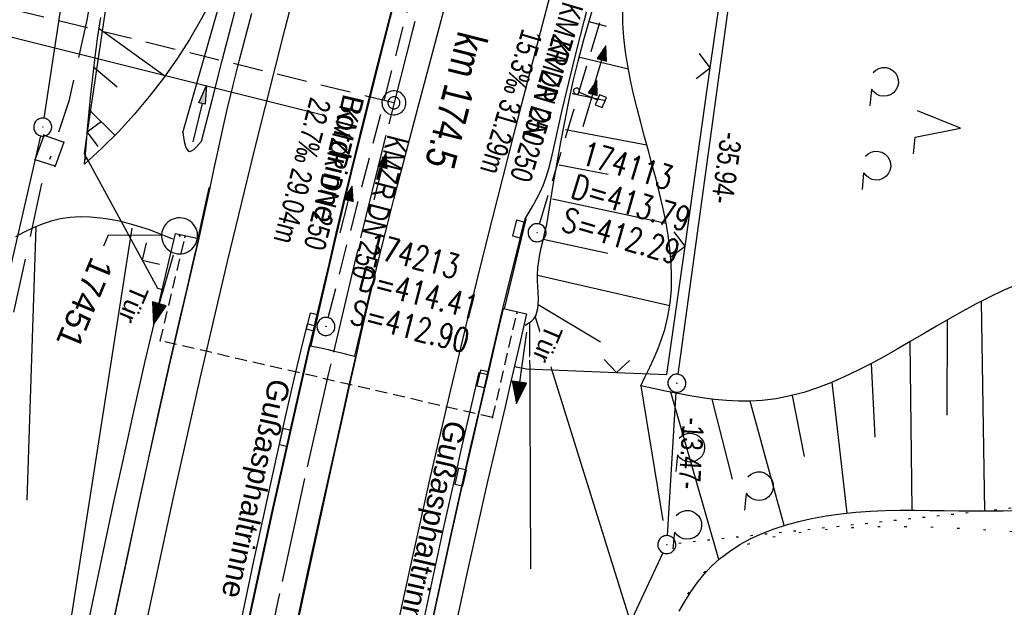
# Model space of a CAD drawing. Extents: x 508338 to 508887, y 451697 to 452490.
# Tile 15 of 37: x 508508 to 508590, y 451894 to 451943. Entities that reach past the tile are written whole.
import ezdxf
from ezdxf import colors
from ezdxf.entities.mleader import LeaderData, LeaderLine
from ezdxf.math import Vec2, Vec3

# ---------------------------------------------------------------- set-up
doc = ezdxf.new("R2010")
doc.units = 0
doc.header["$LTSCALE"] = 10
doc.header["$MEASUREMENT"] = 0
for name, pattern in [('ACAD_ISO16W100', [73, 15, -6.5, 15, -6.5, 15, -7, 1, -7]), ('ACHSE', [5.5, 4, -0.5, 0.5, -0.5]), ('AUSGEZOGEN', [0]), ('LT00', [0]), ('LT07', [0.22, 0.02, -0.2]), ('LT17', [0.15, 0.1, -0.05]), ('PUNKTX2_STR', [0.6, 0.1, -0.5]), ('STRICHLINIE2', [0.375, 0.25, -0.125])]:
    doc.linetypes.add(name, pattern=pattern)
doc.layers.get('0').update_dxf_attribs({"linetype": 'LT00'})
for name, color, linetype in [('--EK_FBR', 250, 'LT00'), ('--EK_Halt-Pfeil', 4, 'LT00'), ('--EK_Haltung', 7, 'STRICHLINIE2'), ('--EK_Haltung-Text', 140, 'LT00'), ('--EK_Schacht-Text', 5, 'LT00'), ('--EK_ST-93-1', 30, 'LT17'), ('--EL_DFK_AB_L', 21, 'LT00'), ('--EL_DFK_AB_P', 7, 'LT00'), ('--EL_Halt-Pfeil', 4, 'LT00'), ('--EL_Haltung', 182, 'STRICHLINIE2'), ('--EL_Haltung-Text', 182, 'LT00'), ('-AX-093', 35, 'ACHSE'), ('-GRA-40W', 11, 'Continuous'), ('-ST-93-1', 250, 'LT00'), ('-ST-93-5', 250, 'LT00'), ('ABSTAND', 8, 'LT00'), ('BAB-KABEL', 220, 'ACAD_ISO16W100'), ('DFK_AB_L', 21, 'LT00'), ('DFK_AB_P', 7, 'LT00'), ('DFK_NUTZUNG', 250, 'LT00'), ('DFK_NUTZUNGSGRENZE', 70, 'PUNKTX2_STR'), ('FESTPKT_TEXT_A', 211, 'LT00'), ('GEHOELZ_SYMB', 252, 'Continuous'), ('PFEIL', 140, 'AUSGEZOGEN'), ('RINNE_TEXT', 11, 'Continuous'), ('TOR_TEXT_A', 11, 'Continuous'), ('V120_AFBR_BAB', 250, 'LT00'), ('V120_B_FBR_P', 250, 'LT00'), ('V120_BFBR_BAB', 250, 'LT00'), ('V120_BOESCH', 250, 'LT00'), ('V120_BOSCHUNG', 250, 'LT00'), ('V120_BR_KAPPE', 30, 'LT00'), ('V120_BR_WID', 30, 'LT17'), ('V120_GEHOELZ', 250, 'LT07'), ('V120_GRABEN', 250, 'LT00'), ('V120_H_BORD', 8, 'LT00'), ('V120_KA_PRUF', 182, 'LT00'), ('V120_LD_MARK', 2, 'LT00'), ('V120_PKT_AU', 211, 'LT00'), ('V120_RINNE', 182, 'LT00'), ('V120_SCHILD_K', 1, 'LT00'), ('V120_SINKK', 182, 'LT00'), ('V120_TOR', 10, 'LT00'), ('V120_ZAUN', 40, 'LT00')]:
    doc.layers.add(name, color=color, linetype=linetype)
doc.styles.add('Arial', font='ARIAL.TTF')
doc.styles.add('Arial Fett', font='txt', dxfattribs={"width": 0.8})
doc.styles.add('Beschrift', font='ARIAL.TTF')
doc.styles.add('Haltungsbeschriftung', font='ARIAL.TTF', dxfattribs={"width": 0.75})
doc.styles.add('schachtbeschriftung', font='romans.shx', dxfattribs={"width": 0.75, "height": 2})
doc.styles.get("Standard").update_dxf_attribs({"font": 'ARIAL.TTF'})

# ---------------------------------------------------------------- blocks, each defined once
blk = doc.blocks.new('SYMB0003')
at = {"color": 0, "linetype": 'ByBlock'}
for p, q in [((-0.015712, 0), (0.010166, 0.012015)), ((0, -0.021257), (-0.015712, 0)), ((0.010166, 0.012015), (0, -0.021257))]:
    blk.add_line(p, q, dxfattribs=at)
for points in [[(-0.031395, 0.499013), (-0.093691, 0.491144), (-0.154509, 0.475528), (-0.21289, 0.452414), (-0.267913, 0.422164), (-0.318712, 0.385257), (-0.364484, 0.342274), (-0.404509, 0.293893), (-0.438154, 0.240877), (-0.464888, 0.184062), (-0.484292, 0.124345), (-0.496058, 0.062667), (-0.5, 0)], [(0.5, 0), (0.496057, 0.062667), (0.484292, 0.124345), (0.464888, 0.184062), (0.438153, 0.240877), (0.404509, 0.293893), (0.364484, 0.342274), (0.318712, 0.385257), (0.267913, 0.422164), (0.21289, 0.452414), (0.154509, 0.475528), (0.093691, 0.491144), (0.031395, 0.499013), (-0.031395, 0.499013)], [(-0.5, 0), (-0.496058, -0.062667), (-0.484292, -0.124345), (-0.464888, -0.184062), (-0.438154, -0.240877), (-0.404509, -0.293893), (-0.364485, -0.342274), (-0.318712, -0.385257), (-0.267914, -0.422164), (-0.21289, -0.452414), (-0.154509, -0.475529), (-0.093691, -0.491144), (-0.031395, -0.499014), (0.031395, -0.499014)], [(0.031395, -0.499014), (0.093691, -0.491144), (0.154509, -0.475529), (0.21289, -0.452414), (0.267914, -0.422164), (0.318712, -0.385257), (0.364485, -0.342274), (0.404509, -0.293893), (0.438154, -0.240877), (0.464889, -0.184062), (0.484292, -0.124345), (0.496058, -0.062667), (0.5, 0)]]:
    blk.add_lwpolyline(points, dxfattribs=at)
blk = doc.blocks.new('SYMB7201')
at = {"color": 0, "linetype": 'ByBlock'}
for p, q in [((0, 0.385), (-0.11, 0.015)), ((-0.255, -0.385), (-0.115, -0.385)), ((0.445, -0.385), (0.585, -0.385))]:
    blk.add_line(p, q, dxfattribs=at)
for points in [[(0.25, 0.015), (0.11, 0.015), (0, 0.385)], [(-0.393816, -0.383308), (-0.416239, -0.362945), (-0.432849, -0.337617), (-0.442589, -0.308936), (-0.444836, -0.27873), (-0.439449, -0.248923), (-0.426769, -0.221415), (-0.407606, -0.197958), (-0.38318, -0.180047), (-0.355047, -0.168823), (-0.325, -0.165), (-0.294953, -0.168823), (-0.26682, -0.180047), (-0.242394, -0.197959), (-0.223231, -0.221415), (-0.210551, -0.248923), (-0.205164, -0.27873), (-0.207411, -0.308936), (-0.21715, -0.337617), (-0.233761, -0.362945), (-0.256184, -0.383308)], [(0.306185, -0.383308), (0.283761, -0.362945), (0.267151, -0.337617), (0.257411, -0.308936), (0.255164, -0.27873), (0.260552, -0.248923), (0.273231, -0.221415), (0.292394, -0.197958), (0.31682, -0.180047), (0.344953, -0.168823), (0.375, -0.165), (0.405047, -0.168823), (0.43318, -0.180047), (0.457606, -0.197959), (0.476769, -0.221415), (0.489449, -0.248923), (0.494836, -0.27873), (0.492589, -0.308936), (0.48285, -0.337617), (0.466239, -0.362945), (0.443816, -0.383308)]]:
    blk.add_lwpolyline(points, dxfattribs=at)
blk = doc.blocks.new('SYMB2')
at = {"color": 0, "linetype": 'ByBlock', "flags": 128}
for points in [[(-0.031395, 0.499013), (-0.093691, 0.491144), (-0.154509, 0.475528), (-0.21289, 0.452414), (-0.267913, 0.422164), (-0.318712, 0.385257), (-0.364484, 0.342274), (-0.404509, 0.293893), (-0.438154, 0.240877), (-0.464888, 0.184062), (-0.484292, 0.124345), (-0.496058, 0.062667), (-0.5, 0)], [(0.5, 0), (0.496057, 0.062667), (0.484292, 0.124345), (0.464888, 0.184062), (0.438153, 0.240877), (0.404509, 0.293893), (0.364484, 0.342274), (0.318712, 0.385257), (0.267913, 0.422164), (0.21289, 0.452414), (0.154509, 0.475528), (0.093691, 0.491144), (0.031395, 0.499013), (-0.031395, 0.499013)], [(-0.5, 0), (-0.496058, -0.062667), (-0.484292, -0.124345), (-0.464888, -0.184062), (-0.438154, -0.240877), (-0.404509, -0.293893), (-0.364485, -0.342274), (-0.318712, -0.385257), (-0.267914, -0.422164), (-0.21289, -0.452414), (-0.154509, -0.475529), (-0.093691, -0.491144), (-0.031395, -0.499014), (0.031395, -0.499014)], [(0.031395, -0.499014), (0.093691, -0.491144), (0.154509, -0.475529), (0.21289, -0.452414), (0.267914, -0.422164), (0.318712, -0.385257), (0.364485, -0.342274), (0.404509, -0.293893), (0.438154, -0.240877), (0.464889, -0.184062), (0.484292, -0.124345), (0.496058, -0.062667), (0.5, 0)]]:
    blk.add_lwpolyline(points, dxfattribs=at)
blk = doc.blocks.new('GEHOELZ_SYMB')
at = {"layer": 'GEHOELZ_SYMB'}
blk.add_line((0, 0), (1.4, 0), dxfattribs=at)
blk.add_lwpolyline([(-1.388, 0.017), (-1.612, 0.221), (-1.778, 0.474), (-1.876, 0.761), (-1.898, 1.063), (-1.844, 1.361), (-1.718, 1.636), (-1.526, 1.87), (-1.282, 2.05), (-1, 2.162), (-0.7, 2.2), (-0.4, 2.162), (-0.118, 2.05), (0.126, 1.87), (0.318, 1.636), (0.444, 1.361), (0.498, 1.063), (0.476, 0.761), (0.378, 0.474), (0.212, 0.221), (-0.012, 0.017)], dxfattribs=at)
blk = doc.blocks.new('SYMB0070')
at = {"color": 0, "linetype": 'ByBlock'}
for p, q in [((-0.5, 0), (0.2, 0)), ((0.5, 0), (0.2, 0.1)), ((0.2, 0.1), (0.2, 0)), ((0.468, 0), (0.21, 0.086)), ((0.21, 0.086), (0.21, -0.086)), ((0.21, -0.086), (0.468, 0)), ((0.22, -0.072), (0.437, 0)), ((0.23, -0.058), (0.405, 0)), ((0.24, -0.045), (0.374, 0)), ((0.342, 0), (0.25, 0.031)), ((0.25, 0.031), (0.25, -0.031)), ((0.25, -0.031), (0.342, 0)), ((0.26, -0.017), (0.31, 0)), ((0.27, -0.003), (0.279, 0))]:
    blk.add_line(p, q, dxfattribs=at)
for points in [[(0.2, 0), (0.2, -0.1), (0.5, 0)], [(0.437, 0), (0.22, 0.072), (0.22, -0.072)], [(0.405, 0), (0.23, 0.058), (0.23, -0.058)], [(0.374, 0), (0.24, 0.045), (0.24, -0.045)], [(0.31, 0), (0.26, 0.017), (0.26, -0.017)], [(0.279, 0), (0.27, 0.003), (0.27, -0.003)]]:
    blk.add_lwpolyline(points, dxfattribs=at)
blk = doc.blocks.new('SYMB0011')
at = {"color": 0, "linetype": 'ByBlock'}
for p, q in [((0.5, 0), (-0.5, 0)), ((0, 0.5), (0, -0.5))]:
    blk.add_line(p, q, dxfattribs=at)
blk = doc.blocks.new('SYMB1263')
at = {"color": 0, "linetype": 'ByBlock'}
for p, q in [((0.014231, 0.098982), (-0.014231, 0.098982)), ((-0.014231, -0.098982), (0.014232, -0.098982))]:
    blk.add_line(p, q, dxfattribs=at)
for points in [[(0, 0.1), (0, 0.75), (0.18, 0.75), (0.18, 1), (-0.18, 1), (-0.18, 0.75), (0, 0.75)], [(-0.014231, 0.098982), (-0.041542, 0.090963), (-0.065486, 0.075575), (-0.084125, 0.054064), (-0.095949, 0.028173), (-0.1, 0)], [(-0.1, 0), (-0.095949, -0.028173), (-0.084125, -0.054064), (-0.065486, -0.075575), (-0.041541, -0.090963), (-0.014231, -0.098982)], [(0.1, 0), (0.095949, 0.028173), (0.084125, 0.054064), (0.065486, 0.075575), (0.041541, 0.090963), (0.014231, 0.098982)], [(0.014232, -0.098982), (0.041542, -0.090963), (0.065486, -0.075575), (0.084125, -0.054064), (0.095949, -0.028173), (0.1, 0)]]:
    blk.add_lwpolyline(points, dxfattribs=at)
blk = doc.blocks.new('SYMB0024')
at = {"color": 0, "linetype": 'ByBlock'}
for p, q in [((-0.5, 0.5), (0, 0)), ((0, 0), (0.5, 0.5))]:
    blk.add_line(p, q, dxfattribs=at)
blk = doc.blocks.new('Pfreil3')
at = {"layer": 'PFEIL'}
blk.add_hatch(color=256, dxfattribs=at).paths.add_polyline_path([(-1.549, 0.273), (-1.549, -0.273), (0, 0)])
for p, q in [((-1.549, 0), (-4.831, 0)), ((-1.549, -0.273), (-1.549, 0.273)), ((-1.549, 0.273), (0, 0)), ((0, 0), (-1.549, -0.273))]:
    blk.add_line(p, q, dxfattribs=at)
blk = doc.blocks.new('_None')
blk = doc.blocks.new('SYMB0652')
at = {"color": 0, "linetype": 'ByBlock'}
blk.add_lwpolyline([(-0.15, -0.075), (0.15, -0.075), (0.15, 0.075), (-0.15, 0.075), (-0.15, -0.075)], dxfattribs=at)

msp = doc.modelspace()

# ---------------------------------------------------------------- linework, layer by layer
at = {"layer": '--EK_FBR', "color": 2}
for points in [[(508552.166, 451991.001), (508550.728, 451986.24), (508549.308, 451981.473), (508547.907, 451976.701), (508546.522, 451971.924), (508545.138, 451967.085), (508543.772, 451962.241), (508542.426, 451957.391), (508541.102, 451952.535), (508539.801, 451947.673), (508538.646, 451943.269), (508537.514, 451938.859), (508536.405, 451934.444), (508535.321, 451930.022), (508534.703, 451927.449), (508534.092, 451924.875), (508533.487, 451922.299), (508532.885, 451919.723), (508532.285, 451917.146)], [(508530.337, 451889.755), (508531.241, 451893.979), (508532.155, 451898.201), (508533.077, 451902.421), (508534.005, 451906.64), (508534.597, 451909.318), (508535.192, 451911.995), (508535.791, 451914.671), (508536.199, 451916.474), (508536.611, 451918.277), (508537.032, 451920.077), (508537.643, 451922.618), (508538.272, 451925.155), (508538.916, 451927.688), (508539.571, 451930.218), (508540.235, 451932.746), (508540.904, 451935.273), (508542.156, 451939.975), (508543.417, 451944.674)]]:
    msp.add_lwpolyline(points, dxfattribs=at)
at = {"layer": '--EK_FBR'}
for points in [[(508546.715, 451913.096), (508547.978, 451918.601), (508549.842, 451926.062), (508550.17, 451926.606), (508550.492, 451927.153), (508550.798, 451927.705), (508551.083, 451928.267), (508551.338, 451928.84), (508551.598, 451929.542), (508551.817, 451930.261), (508552.006, 451930.992), (508552.176, 451931.731), (508552.337, 451932.473), (508552.901, 451935.001), (508553.492, 451937.516), (508554.108, 451940.021), (508554.746, 451942.516), (508555.403, 451945.003)], [(508515.03, 451889.843), (508515.91, 451894.03), (508516.753, 451897.998), (508517.606, 451901.965), (508518.471, 451905.928), (508519.351, 451909.889), (508520.246, 451913.845), (508521.16, 451917.798), (508521.55, 451919.463), (508521.94, 451921.128), (508522.326, 451922.794), (508522.704, 451924.462), (508523.01, 451925.852), (508523.31, 451927.243), (508523.607, 451928.635), (508523.927, 451930.143), (508524.251, 451931.65), (508524.583, 451933.155), (508525.047, 451935.17), (508525.531, 451937.18), (508526.033, 451939.185), (508526.549, 451941.188), (508527.077, 451943.188)]]:
    msp.add_lwpolyline(points, dxfattribs=at)
at = {"layer": '--EK_Haltung'}
for p, q in [((508551.047, 451925.622), (508559.574, 451954.172)), ((508533.444, 451917.83), (508540.321, 451944.495))]:
    msp.add_line(p, q, dxfattribs=at)
at = {"layer": '--EK_ST-93-1', "ltscale": 2.5}
msp.add_line((508538.916, 451935.716), (508500.068, 451945.214), dxfattribs=at)
at = {"layer": '--EL_DFK_AB_L'}
for p, q in [((508509.793, 451934.44), (508519.248, 451996.958)), ((508562.573, 451913.122), (508567.268, 451947.236)), ((508496.948, 451878.239), (508509.513, 451932.968)), ((508561.677, 451899.688), (508562.424, 451911.63)), ((508561.312, 451898.26), (508554.159, 451882.998))]:
    msp.add_line(p, q, dxfattribs=at)
at = {"layer": '--EL_Haltung'}
for p, q in [((508551.047, 451925.622), (508559.574, 451954.172)), ((508533.444, 451917.83), (508540.321, 451944.495))]:
    msp.add_line(p, q, dxfattribs=at)
at = {"layer": '-AX-093', "ltscale": 0.2}
msp.add_lwpolyline([(508553.617, 451988.853), (508550.829, 451979.473), (508548.119, 451970.07), (508545.485, 451960.646), (508542.928, 451951.2), (508540.449, 451941.733), (508538.047, 451932.247), (508535.723, 451922.741), (508533.477, 451913.217), (508531.308, 451903.675), (508529.218, 451894.115), (508527.206, 451884.538), (508525.272, 451874.945), (508523.417, 451865.337), (508521.64, 451855.714), (508519.942, 451846.077), (508518.323, 451836.426), (508516.783, 451826.762), (508515.322, 451817.086)], dxfattribs=at)
at = {"layer": '-GRA-40W'}
msp.add_line((508532.994, 451934.697), (508501.693, 451942.517), dxfattribs=at)
at = {"layer": 'BAB-KABEL', "ltscale": 0.03, "flags": 128}
msp.add_lwpolyline([(508761.28, 452432.606), (508758.419, 452428.428), (508739.68, 452403.76), (508729.292, 452388.818), (508718.54, 452373.233), (508703.599, 452351.252), (508691.191, 452332.568), (508683.269, 452321.197), (508665.145, 452295.518), (508650.311, 452273.797), (508640.27, 452255.934), (508627.098, 452232.209), (508605.23, 452190.541), (508599.472, 452179.579), (508592.749, 452167.391), (508583.651, 452148.788), (508573.765, 452130.582), (508563.425, 452108.449), (508560.447, 452102.665), (508549.765, 452082.181), (508542.414, 452068.716), (508539.087, 452057.314), (508533.483, 452037.156), (508524.028, 452005.818), (508520.877, 451993.356), (508518.427, 451976.743), (508515.272, 451953.251), (508513.346, 451942.584), (508511.857, 451935.865), (508509.56, 451928.87), (508504.088, 451903.888), (508497.962, 451875.101), (508486.027, 451837.964), (508485.698, 451831.624), (508478.836, 451792.344), (508487.53, 451759.381), (508487.306, 451756.485), (508479.92, 451748.176)], dxfattribs=at)
at = {"layer": 'DFK_AB_L'}
for p, q in [((508509.793, 451934.44), (508519.248, 451996.958)), ((508562.573, 451913.122), (508567.268, 451947.236)), ((508496.948, 451878.239), (508509.513, 451932.968)), ((508561.677, 451899.688), (508562.424, 451911.63)), ((508561.312, 451898.26), (508554.159, 451882.998))]:
    msp.add_line(p, q, dxfattribs=at)
at = {"layer": 'DFK_NUTZUNGSGRENZE', "ltscale": 0.2}
msp.add_line((508591.48, 451902.09), (508562.376, 451899.018), dxfattribs=at)
at = {"layer": 'V120_AFBR_BAB', "color": 0}
for points in [[(508552.166, 451991.001), (508550.728, 451986.24), (508549.308, 451981.473), (508547.907, 451976.701), (508546.522, 451971.924), (508545.138, 451967.085), (508543.772, 451962.241), (508542.426, 451957.391), (508541.102, 451952.535), (508539.801, 451947.673), (508538.646, 451943.269), (508537.514, 451938.859), (508536.405, 451934.444), (508535.321, 451930.022), (508534.703, 451927.449), (508534.092, 451924.875), (508533.487, 451922.299), (508532.885, 451919.723), (508532.285, 451917.146)], [(508530.337, 451889.755), (508531.241, 451893.979), (508532.155, 451898.201), (508533.077, 451902.421), (508534.005, 451906.64), (508534.597, 451909.318), (508535.192, 451911.995), (508535.791, 451914.671), (508536.199, 451916.474), (508536.611, 451918.277), (508537.032, 451920.077), (508537.643, 451922.618), (508538.272, 451925.155), (508538.916, 451927.688), (508539.571, 451930.218), (508540.235, 451932.746), (508540.904, 451935.273), (508542.156, 451939.975), (508543.417, 451944.674)]]:
    msp.add_lwpolyline(points, dxfattribs=at)
at = {"layer": 'V120_AFBR_BAB'}
for points in [[(508546.715, 451913.096), (508547.978, 451918.601), (508549.842, 451926.062), (508550.17, 451926.606), (508550.492, 451927.153), (508550.798, 451927.705), (508551.083, 451928.267), (508551.338, 451928.84), (508551.598, 451929.542), (508551.817, 451930.261), (508552.006, 451930.992), (508552.176, 451931.731), (508552.337, 451932.473), (508552.901, 451935.001), (508553.492, 451937.516), (508554.108, 451940.021), (508554.746, 451942.516), (508555.403, 451945.003)], [(508515.03, 451889.843), (508515.91, 451894.03), (508516.753, 451897.998), (508517.606, 451901.965), (508518.471, 451905.928), (508519.351, 451909.889), (508520.246, 451913.845), (508521.16, 451917.798), (508521.55, 451919.463), (508521.94, 451921.128), (508522.326, 451922.794), (508522.704, 451924.462), (508523.01, 451925.852), (508523.31, 451927.243), (508523.607, 451928.635), (508523.927, 451930.143), (508524.251, 451931.65), (508524.583, 451933.155), (508525.047, 451935.17), (508525.531, 451937.18), (508526.033, 451939.185), (508526.549, 451941.188), (508527.077, 451943.188)]]:
    msp.add_lwpolyline(points, dxfattribs=at)
at = {"layer": 'V120_BFBR_BAB'}
msp.add_lwpolyline([(508510.706, 451930.438), (508509.052, 451930.98), (508509.788, 451933.037), (508511.426, 451932.451), (508510.706, 451930.438)], dxfattribs=at)
at = {"layer": 'V120_BOESCH'}
for points in [[(508526.04, 451949.776), (508525.365, 451947.952), (508524.612, 451946.159), (508523.782, 451944.401), (508522.877, 451942.679), (508521.9, 451940.998), (508520.85, 451939.361), (508519.731, 451937.771), (508518.545, 451936.23), (508517.293, 451934.741), (508515.979, 451933.308), (508514.604, 451931.933), (508513.171, 451930.619)], [(508549.844, 451917.222), (508550.11, 451917.375), (508550.355, 451917.543), (508550.562, 451917.743), (508550.719, 451917.994), (508550.824, 451918.282), (508550.888, 451918.593), (508550.923, 451918.912), (508550.941, 451919.43), (508550.926, 451919.937), (508550.897, 451920.437), (508550.871, 451920.933), (508550.865, 451921.429), (508550.898, 451921.982), (508550.967, 451922.536), (508551.064, 451923.09), (508551.178, 451923.641), (508551.326, 451924.296), (508551.482, 451924.947), (508551.641, 451925.595), (508551.922, 451927.307), (508552.207, 451929.018), (508552.501, 451930.726), (508552.808, 451932.431), (508553.132, 451934.131), (508553.478, 451935.826), (508553.849, 451937.514), (508554.251, 451939.194), (508554.687, 451940.865), (508555.162, 451942.525), (508555.532, 451943.724)], [(508559.462, 451912.162), (508559.844, 451912.936), (508560.217, 451913.712), (508560.573, 451914.49), (508560.904, 451915.271), (508561.201, 451916.055), (508561.456, 451916.845), (508561.727, 451917.941), (508561.909, 451919.048), (508562.01, 451920.165), (508562.036, 451921.29), (508561.994, 451922.424), (508561.893, 451923.565), (508561.739, 451924.714), (508561.539, 451925.869), (508561.3, 451927.029), (508561.03, 451928.194), (508560.737, 451929.364), (508560.426, 451930.537), (508560.106, 451931.713), (508559.783, 451932.891), (508559.466, 451934.071), (508559.16, 451935.252), (508558.873, 451936.433), (508558.613, 451937.613), (508558.387, 451938.792), (508558.201, 451939.97), (508558.064, 451941.145), (508557.982, 451942.317), (508557.961, 451943.531)], [(508513.171, 451930.619), (508513.292, 451932.066), (508513.416, 451933.514), (508513.547, 451934.96), (508513.689, 451936.405), (508513.843, 451937.848), (508514.015, 451939.289), (508514.253, 451941.059), (508514.516, 451942.826)], [(508520.513, 451924.372), (508519.896, 451924.622), (508519.275, 451924.867), (508518.644, 451925.103), (508517.837, 451925.377), (508517.012, 451925.622), (508516.176, 451925.833), (508515.331, 451926.004), (508514.485, 451926.128), (508513.64, 451926.201), (508512.802, 451926.216), (508511.976, 451926.169), (508511.167, 451926.052), (508510.387, 451925.866), (508509.625, 451925.616), (508508.878, 451925.309), (508508.144, 451924.956), (508507.42, 451924.563)], [(508590.746, 451920.574), (508589.619, 451920.084), (508588.5, 451919.549), (508587.389, 451918.979), (508586.284, 451918.379), (508585.184, 451917.758), (508584.087, 451917.122), (508582.993, 451916.48), (508581.9, 451915.838), (508580.807, 451915.205), (508579.712, 451914.586), (508578.614, 451913.991), (508577.512, 451913.426), (508576.405, 451912.898), (508575.292, 451912.416), (508574.17, 451911.986), (508573.039, 451911.616), (508571.898, 451911.313), (508570.745, 451911.085), (508569.58, 451910.939), (508568.596, 451910.883), (508567.604, 451910.884), (508566.603, 451910.935), (508565.596, 451911.029), (508564.583, 451911.16), (508563.565, 451911.323), (508562.543, 451911.511), (508561.517, 451911.718), (508560.49, 451911.936), (508559.462, 451912.162)], [(508562.649, 451893.406), (508563.128, 451894.218), (508563.633, 451895.003), (508564.17, 451895.755), (508564.745, 451896.468), (508565.364, 451897.137), (508566.032, 451897.757), (508566.837, 451898.381), (508567.701, 451898.94), (508568.617, 451899.438), (508569.576, 451899.876), (508570.57, 451900.259), (508571.588, 451900.59), (508572.624, 451900.872), (508573.669, 451901.108), (508574.9, 451901.333), (508576.131, 451901.505), (508577.361, 451901.63), (508578.591, 451901.716), (508579.821, 451901.769), (508581.049, 451901.795), (508582.277, 451901.8), (508583.504, 451901.791), (508584.73, 451901.774), (508585.955, 451901.756), (508587.178, 451901.742), (508588.4, 451901.74), (508589.621, 451901.755), (508590.84, 451901.794)]]:
    msp.add_lwpolyline(points, dxfattribs=at)
at = {"layer": 'V120_BOSCHUNG'}
for p, q in [((508519.845, 451937.928), (508514.371, 451941.875)), ((508555.154, 451942.495), (508556.586, 451942.094)), ((508554.385, 451939.512), (508558.43, 451938.553)), ((508515.886, 451937.019), (508513.939, 451938.67)), ((508553.749, 451936.494), (508556.436, 451935.946)), ((508515.692, 451933.012), (508513.561, 451935.101)), ((508553.193, 451933.496), (508559.966, 451932.222)), ((508513.333, 451931.003), (508513.214, 451931.137)), ((508552.665, 451930.567), (508556.748, 451929.782)), ((508552.112, 451927.721), (508561.569, 451925.706)), ((508509.093, 451925.403), (508508.361, 451902.631)), ((508517.1, 451925.278), (508510.592, 451883.595)), ((508551.345, 451924.368), (508556.729, 451923.207)), ((508550.865, 451921.379), (508561.88, 451918.833)), ((508550.925, 451918.939), (508556.122, 451915.812)), ((508588.115, 451901.739), (508587.839, 451919.214)), ((508550.197, 451917.356), (508550.272, 451896.937)), ((508550.667, 451917.897), (508559.894, 451888.379)), ((508584.978, 451909.713), (508585.005, 451917.655)), ((508582.048, 451901.8), (508581.882, 451915.828)), ((508578.971, 451907.883), (508578.66, 451914.015)), ((508576.632, 451901.56), (508575.395, 451912.458)), ((508559.471, 451912.16), (508561.298, 451900.941)), ((508565.967, 451897.706), (508561.963, 451911.638)), ((508567.1, 451904.376), (508565.41, 451911.048)), ((508571.399, 451900.535), (508568.58, 451910.883)), ((508573.085, 451906.274), (508572.087, 451911.358))]:
    msp.add_line(p, q, dxfattribs=at)
at = {"layer": 'V120_BR_KAPPE'}
for p, q in [((508520.736, 451924.837), (508522.643, 451924.434)), ((508548.035, 451918.584), (508549.962, 451918.155))]:
    msp.add_line(p, q, dxfattribs=at)
for points in [[(508512.859, 451889.466), (508513.899, 451894.455), (508514.736, 451898.413), (508515.585, 451902.368), (508516.447, 451906.32), (508517.326, 451910.268), (508518.222, 451914.212), (508519.139, 451918.152), (508519.667, 451920.381), (508520.2, 451922.609), (508520.736, 451924.837)], [(508522.643, 451924.434), (508522.125, 451922.227), (508521.609, 451920.02), (508521.097, 451917.812), (508520.191, 451913.85), (508519.301, 451909.885), (508518.424, 451905.916), (508517.56, 451901.945), (508516.707, 451897.972), (508515.863, 451893.996), (508514.984, 451889.814)], [(508541.501, 451889.576), (508542.569, 451894.566), (508543.66, 451899.552), (508544.776, 451904.532), (508545.418, 451907.345), (508546.066, 451910.156), (508546.72, 451912.966), (508547.377, 451915.775), (508548.035, 451918.584)], [(508549.962, 451918.155), (508549.311, 451915.336), (508548.657, 451912.517), (508548.164, 451910.406), (508547.67, 451908.295), (508547.178, 451906.183), (508546.69, 451904.071), (508545.849, 451900.364), (508545.026, 451896.653), (508544.221, 451892.938)], [(508513.507, 451818.473), (508514.112, 451822.516), (508514.734, 451826.556), (508515.371, 451830.594), (508516.023, 451834.63), (508516.688, 451838.664), (508517.364, 451842.696), (508518.188, 451847.523), (508519.027, 451852.347), (508519.884, 451857.168), (508520.759, 451861.985), (508521.655, 451866.799), (508522.831, 451872.945), (508524.044, 451879.083), (508525.293, 451885.215), (508526.58, 451891.338), (508527.324, 451894.794), (508528.078, 451898.247), (508528.84, 451901.699), (508529.61, 451905.149), (508530.385, 451908.598), (508531.164, 451912.046), (508531.944, 451915.494)], [(508531.944, 451915.494), (508532.699, 451915.337), (508533.451, 451915.17), (508533.945, 451915.051), (508534.439, 451914.928), (508535.746, 451914.6)], [(508517.566, 451819.229), (508518.407, 451824.847), (508519.281, 451830.461), (508520.186, 451836.07), (508521.119, 451841.674), (508522.081, 451847.274), (508523.404, 451854.73), (508524.773, 451862.176), (508526.191, 451869.614), (508527.656, 451877.043), (508528.659, 451881.989), (508529.683, 451886.93), (508530.726, 451891.868), (508531.787, 451896.802), (508532.865, 451901.732), (508533.958, 451906.659), (508534.552, 451909.307), (508535.148, 451911.953), (508535.746, 451914.6)]]:
    msp.add_lwpolyline(points, dxfattribs=at)
at = {"layer": 'V120_BR_WID'}
for p, q in [((508519.469, 451915.915), (508521.528, 451924.535)), ((508547.132, 451909.513), (508549.147, 451918.195)), ((508547.132, 451909.513), (508519.469, 451915.915))]:
    msp.add_line(p, q, dxfattribs=at)
at = {"layer": 'V120_GEHOELZ', "flags": 128}
msp.add_lwpolyline([(508542.898, 451884.93), (508543.068, 451884.396), (508543.227, 451883.86), (508543.365, 451883.317), (508543.472, 451882.766), (508543.537, 451882.202), (508543.55, 451881.624), (508543.524, 451881.196), (508543.481, 451880.766), (508543.437, 451880.338), (508543.409, 451879.92), (508543.411, 451879.518), (508543.46, 451879.138), (508543.572, 451878.786), (508543.793, 451878.423), (508544.102, 451878.106), (508544.485, 451877.836), (508544.925, 451877.613), (508545.408, 451877.437), (508545.917, 451877.31), (508546.438, 451877.23), (508546.955, 451877.2), (508547.624, 451877.235), (508548.261, 451877.348), (508548.87, 451877.53), (508549.454, 451877.771), (508550.017, 451878.059), (508550.562, 451878.384), (508551.093, 451878.737), (508551.613, 451879.107), (508552.774, 451879.979), (508553.894, 451880.891), (508554.971, 451881.845), (508555.998, 451882.847), (508556.971, 451883.902), (508557.887, 451885.014), (508558.739, 451886.187), (508559.524, 451887.427), (508559.968, 451888.215), (508560.391, 451889.022), (508560.8, 451889.842), (508561.2, 451890.668), (508561.597, 451891.494), (508561.997, 451892.312), (508562.407, 451893.116), (508562.832, 451893.899), (508563.279, 451894.654), (508563.753, 451895.375), (508564.26, 451896.055), (508564.807, 451896.688), (508565.399, 451897.265), (508566.042, 451897.782), (508566.737, 451898.23), (508567.482, 451898.617), (508568.27, 451898.948), (508569.095, 451899.228), (508569.949, 451899.464), (508570.825, 451899.661), (508571.717, 451899.825), (508572.618, 451899.961), (508573.521, 451900.076), (508575.17, 451900.242), (508576.804, 451900.359), (508578.425, 451900.431), (508580.033, 451900.463), (508581.632, 451900.46), (508583.221, 451900.427), (508584.803, 451900.369), (508586.379, 451900.292), (508587.951, 451900.199), (508589.52, 451900.096), (508591.087, 451899.988)], dxfattribs=at)
at = {"layer": 'V120_GRABEN'}
for points in [[(508522.911, 451932.531), (508523.78, 451935.935), (508524.651, 451939.339), (508525.525, 451942.741), (508526.406, 451946.142), (508527.295, 451949.541), (508529.356, 451957.267), (508531.47, 451964.979), (508533.636, 451972.676), (508535.855, 451980.358), (508538.127, 451988.025), (508539.765, 451993.436)], [(508521.347, 451933.235), (508522.293, 451936.541), (508523.238, 451939.847), (508524.179, 451943.155), (508525.113, 451946.464), (508526.04, 451949.776), (508526.934, 451953.008), (508527.822, 451956.242), (508528.704, 451959.478), (508529.583, 451962.714), (508530.462, 451965.95), (508531.342, 451969.186), (508532.227, 451972.421), (508533.117, 451975.654), (508534.017, 451978.884), (508534.927, 451982.111), (508535.85, 451985.335), (508536.789, 451988.554), (508537.916, 451992.337)], [(508521.347, 451933.235), (508521.405, 451932.858), (508521.468, 451932.502), (508521.543, 451932.185), (508521.635, 451931.929), (508521.748, 451931.753), (508521.89, 451931.678), (508522.056, 451931.713), (508522.248, 451931.838), (508522.459, 451932.032), (508522.682, 451932.27), (508522.911, 451932.531)]]:
    msp.add_lwpolyline(points, dxfattribs=at)
at = {"layer": 'V120_H_BORD'}
for p, q in [((508548.119, 451918.567), (508549.931, 451926.045)), ((508549.931, 451926.045), (508549.842, 451926.062))]:
    msp.add_line(p, q, dxfattribs=at)
for points in [[(508532.016, 451915.524), (508532.687, 451918.42), (508533.359, 451921.315), (508534.037, 451924.209), (508534.721, 451927.101), (508535.415, 451929.991), (508536.564, 451934.675), (508537.742, 451939.351), (508538.948, 451944.021), (508540.178, 451948.684), (508541.433, 451953.341), (508542.709, 451957.992), (508544.006, 451962.638), (508545.322, 451967.278), (508546.655, 451971.914), (508548.648, 451978.737), (508550.676, 451985.549), (508552.738, 451992.35)], [(508523.607, 451928.635), (508523.515, 451928.636), (508522.59, 451924.455)], [(508535.658, 451914.633), (508536.965, 451920.096), (508537.032, 451920.077)]]:
    msp.add_lwpolyline(points, dxfattribs=at)
at = {"layer": 'V120_LD_MARK', "color": 0}
for points in [[(508566.775, 451996.116), (508564.266, 451988.006), (508562.204, 451981.178), (508560.183, 451974.337), (508558.201, 451967.484), (508556.26, 451960.62), (508554.356, 451953.745), (508552.49, 451946.86), (508550.66, 451939.966), (508548.866, 451933.062), (508547.97, 451929.559), (508547.084, 451926.054), (508546.209, 451922.546), (508545.346, 451919.035), (508543.614, 451911.818), (508541.936, 451904.588), (508540.311, 451897.345), (508538.737, 451890.089)], [(508504.647, 451816.298), (508506.104, 451825.962), (508507.641, 451835.614), (508509.257, 451845.253), (508510.949, 451854.879), (508512.719, 451864.492), (508514.565, 451874.09), (508516.486, 451883.672), (508518.482, 451893.239), (508520.601, 451903.01), (508522.797, 451912.763), (508525.072, 451922.497), (508527.425, 451932.212), (508529.857, 451941.907), (508532.367, 451951.582), (508534.957, 451961.235), (508537.627, 451970.866), (508540.377, 451980.474), (508543.206, 451990.059)]]:
    msp.add_lwpolyline(points, dxfattribs=at)
at = {"layer": 'V120_RINNE'}
for p, q in [((508532.285, 451917.146), (508531.689, 451917.322)), ((508532.285, 451917.146), (508531.893, 451915.521)), ((508546.021, 451913.257), (508546.715, 451913.096))]:
    msp.add_line(p, q, dxfattribs=at)
for points in [[(508531.689, 451917.322), (508531.486, 451916.48), (508531.284, 451915.637), (508530.57, 451912.613), (508529.873, 451909.586), (508529.19, 451906.555), (508528.52, 451903.522), (508527.861, 451900.486), (508527.211, 451897.447), (508526.568, 451894.408), (508525.93, 451891.367)], [(508513.456, 451818.5), (508514.061, 451822.543), (508514.683, 451826.583), (508515.32, 451830.621), (508515.972, 451834.657), (508516.637, 451838.691), (508517.313, 451842.723), (508518.137, 451847.55), (508518.976, 451852.374), (508519.833, 451857.195), (508520.708, 451862.012), (508521.604, 451866.826), (508522.78, 451872.972), (508523.993, 451879.11), (508525.242, 451885.242), (508526.529, 451891.365), (508527.273, 451894.821), (508528.027, 451898.274), (508528.789, 451901.726), (508529.559, 451905.176), (508530.334, 451908.625), (508531.113, 451912.073), (508531.893, 451915.521)], [(508527.757, 451817.769), (508528.577, 451823.325), (508529.434, 451828.875), (508530.326, 451834.42), (508531.252, 451839.96), (508532.21, 451845.494), (508532.954, 451849.673), (508533.715, 451853.849), (508534.49, 451858.022), (508535.279, 451862.192), (508536.081, 451866.361), (508536.894, 451870.527), (508537.717, 451874.691), (508538.575, 451878.982), (508539.445, 451883.27), (508540.328, 451887.556), (508541.227, 451891.838), (508542.143, 451896.116), (508543.079, 451900.391), (508544.036, 451904.66), (508544.527, 451906.81), (508545.023, 451908.96), (508545.521, 451911.109), (508546.021, 451913.257)], [(508528.497, 451817.653), (508529.095, 451821.615), (508529.703, 451825.575), (508530.321, 451829.534), (508530.951, 451833.49), (508531.594, 451837.445), (508532.251, 451841.397), (508532.924, 451845.346), (508533.779, 451850.23), (508534.659, 451855.11), (508535.562, 451859.986), (508536.485, 451864.858), (508537.429, 451869.726), (508538.39, 451874.59), (508539.397, 451879.594), (508540.423, 451884.594), (508541.469, 451889.589), (508542.537, 451894.58), (508543.628, 451899.565), (508544.744, 451904.545), (508545.386, 451907.358), (508546.034, 451910.169), (508546.688, 451912.979), (508546.715, 451913.096)]]:
    msp.add_lwpolyline(points, dxfattribs=at)
at = {"layer": 'V120_ZAUN'}
for p, q in [((508515.569, 451948.113), (508513.389, 451933.272)), ((508563.15, 451923.78), (508565.253, 451938.632)), ((508548.95, 451913.781), (508549.941, 451913.581)), ((508549.941, 451913.581), (508557.434, 451913.268))]:
    msp.add_line(p, q, dxfattribs=at)
for points in [[(508565.253, 451938.632), (508566.59, 451948.067), (508568.881, 451953.035)], [(508513.389, 451933.272), (508513.128, 451931.495), (508519.233, 451920.292), (508519.66, 451920.167)], [(508557.434, 451913.268), (508561.637, 451913.093), (508563.15, 451923.78)]]:
    msp.add_lwpolyline(points, dxfattribs=at)

# ---------------------------------------------------------------- block references
at = {"layer": '--EK_Halt-Pfeil', "yscale": 4, "zscale": 4}
for p, xscale, rotation in [((508555.232, 451935.666), 3.999999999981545, 73.3715399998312), ((508537.757, 451929.58), 4.000000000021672, 75.53927999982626)]:
    msp.add_blockref('SYMB0070', p, dxfattribs=dict(at, xscale=xscale, rotation=rotation))
at = {"layer": '--EL_DFK_AB_P', "xscale": 1.500000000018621, "yscale": 1.5, "zscale": 1.5, "rotation": 264.7377099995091}
for p in [(508509.68, 451933.698), (508562.47, 451912.379), (508561.63, 451898.94)]:
    msp.add_blockref('SYMB0003', p, dxfattribs=at)
at = {"layer": '--EL_Halt-Pfeil', "yscale": 4, "zscale": 4}
for p, xscale, rotation in [((508555.988, 451938.531), 3.999999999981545, 73.3715399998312), ((508534.937, 451926.835), 4.000000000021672, 75.53927999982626)]:
    msp.add_blockref('SYMB0070', p, dxfattribs=dict(at, xscale=xscale, rotation=rotation))
at = {"layer": '-ST-93-1', "rotation": 274.1956499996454}
msp.add_blockref('SYMB2', (508538.916, 451935.716), dxfattribs=at)
at = {"layer": '-ST-93-5', "xscale": 1.999999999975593, "yscale": 2, "zscale": 2, "rotation": 274.1956499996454}
msp.add_blockref('SYMB2', (508538.916, 451935.716), dxfattribs=at)
at = {"layer": 'DFK_AB_P', "xscale": 1.500000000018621, "yscale": 1.5, "zscale": 1.5, "rotation": 264.7377099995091}
for p in [(508509.68, 451933.698), (508562.47, 451912.379), (508561.63, 451898.94)]:
    msp.add_blockref('SYMB0003', p, dxfattribs=at)
at = {"layer": 'DFK_NUTZUNG', "xscale": 10.00000000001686, "yscale": 10, "zscale": 10, "rotation": 264.7377100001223}
msp.add_blockref('SYMB7201', (508582.259, 451933.964), dxfattribs=at)
at = {"layer": 'GEHOELZ_SYMB', "rotation": 264.7377000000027}
for p in [(508562.514, 451906.409), (508568.241, 451903.202), (508562.275, 451899.976)]:
    msp.add_blockref('GEHOELZ_SYMB', p, dxfattribs=at)
at = {"layer": 'PFEIL', "rotation": 76.5764435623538}
msp.add_blockref('Pfreil3', (508523.306, 451937.164), dxfattribs=at)
at = {"layer": 'V120_B_FBR_P', "xscale": 0.1, "yscale": 0.1, "zscale": 0.1, "rotation": 247.428}
for p in [(508509.788, 451933.037), (508511.426, 451932.451), (508509.052, 451930.98), (508510.706, 451930.438)]:
    msp.add_blockref('SYMB0011', p, dxfattribs=at)
at = {"layer": 'V120_BR_WID', "xscale": 0.1, "yscale": 0.1, "zscale": 0.1, "rotation": 247.428}
for p in [(508521.528, 451924.535), (508549.147, 451918.195), (508519.469, 451915.915), (508547.132, 451909.513)]:
    msp.add_blockref('SYMB0011', p, dxfattribs=at)
at = {"layer": 'V120_KA_PRUF', "xscale": 1.5, "yscale": 1.5, "zscale": 1.5, "rotation": 247.428}
for p in [(508550.833, 451924.905), (508533.257, 451917.104)]:
    msp.add_blockref('SYMB0003', p, dxfattribs=at)
at = {"layer": 'V120_PKT_AU', "xscale": 3, "yscale": 3, "zscale": 3, "rotation": 247.428}
msp.add_blockref('SYMB0003', (508521.073, 451924.641), dxfattribs=at)
at = {"layer": 'V120_SCHILD_K', "xscale": 2.5, "yscale": 2.5, "zscale": 2.5, "rotation": 247.428}
msp.add_blockref('SYMB1263', (508554.119, 451936.695), dxfattribs=at)
at = {"layer": 'V120_SINKK', "zscale": 4.5}
for p, xscale, yscale, rotation in [((508549.274, 451925.206), 4.499999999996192, 4.499999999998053, 255.9727171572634), ((508532.103, 451917.479), 4.500000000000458, 4.49999999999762, 256.4375242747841), ((508546.299, 451912.74), 4.50000000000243, 4.499999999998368, 256.9088732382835), ((508529.851, 451907.865), 4.500000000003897, 4.499999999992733, 257.3354762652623), ((508544.467, 451904.567), 4.500000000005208, 4.500000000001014, 257.3720794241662)]:
    msp.add_blockref('SYMB0652', p, dxfattribs=dict(at, xscale=xscale, yscale=yscale, rotation=rotation))
at = {"layer": 'V120_TOR', "xscale": 5.999999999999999, "yscale": 6, "zscale": 6, "rotation": 254.111158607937}
msp.add_blockref('SYMB0070', (508519.711, 451920.143), dxfattribs=at)
at = {"layer": 'V120_ZAUN', "yscale": 2.1, "zscale": 2.1}
for p, xscale, rotation in [((508565.253, 451938.632), 2.1, 81.93839), ((508513.389, 451933.272), 2.1, 261.6423599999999), ((508563.15, 451923.78), 2.1, 81.93839), ((508517.963, 451922.623), 2.1, 301.8192942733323), ((508557.434, 451913.268), 2.099999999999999, 357.60831)]:
    msp.add_blockref('SYMB0024', p, dxfattribs=dict(at, xscale=xscale, rotation=rotation))

# ---------------------------------------------------------------- texts
at = {"layer": '--EK_Haltung-Text', "style": 'Haltungsbeschriftung', "width": 0.75}
for s, rotation, p in [('15.3‰ 31.29m', -106.62846, (508549.602, 451941.965)), ('KMZR DN 250', -106.62846, (508552.055, 451941.233)), ('22.7‰ 29.04m', -104.46072, (508531.967, 451936.257)), ('KMZR DN 250', -104.46072, (508534.446, 451935.618))]:
    msp.add_text(s, height=1.8, rotation=rotation, dxfattribs=at).set_placement(p)
at = {"layer": '--EK_Schacht-Text', "style": 'schachtbeschriftung', "width": 0.75}
for s, rotation, p in [('174113', -16.62847, (508554.373, 451930.641)), ('D=413.79', -16.62847, (508553.548, 451927.881)), ('S=412.29', -16.62847, (508552.724, 451925.122)), ('174213', -14.46073, (508536.577, 451922.969)), ('D=414.41', -14.46073, (508535.858, 451920.181)), ('S=412.90', -14.46073, (508535.139, 451917.392))]:
    msp.add_text(s, height=2, rotation=rotation, dxfattribs=at).set_placement(p)
at = {"layer": '--EL_Haltung-Text', "style": 'Haltungsbeschriftung', "width": 0.75}
for rotation, p in [(-106.62846, (508552.988, 451944.23)), (-104.46072, (508538.409, 451933.142))]:
    msp.add_text('KMZR DN 250', height=1.8, rotation=rotation, dxfattribs=at).set_placement(p)
at = {"layer": '-ST-93-5', "style": 'Arial Fett', "width": 0.8}
msp.add_text('km 174.5', height=2.5, rotation=-104.14566, dxfattribs=at).set_placement((508544.278, 451941.782))
at = {"layer": 'ABSTAND', "width": 0.75}
for s, rotation, p in [(' -35.94-', -97.83707, (508566.216, 451933.884)), (' -13.47-', -93.57648, (508562.999, 451910.09))]:
    msp.add_text(s, height=1.8, rotation=rotation, dxfattribs=at).set_placement(p)
at = {"layer": 'RINNE_TEXT', "char_height": 1.8, "attachment_point": 1, "style": 'Arial'}
for s, insert, rotation in [('Bordrinne', (508536.468, 451936.128), 256.49193), ('Gußasphaltrinne', (508530.31, 451912.474), 257.59527), ('Gußasphaltrinne', (508544.962, 451908.994), 257.21196)]:
    msp.add_mtext(s, dxfattribs=dict(at, insert=insert, rotation=rotation))
at = {"layer": 'TOR_TEXT_A', "insert": (508517.128, 451920.681), "char_height": 1.5, "attachment_point": 7, "rotation": 247.42801, "style": 'Beschrift'}
msp.add_mtext('Tür', dxfattribs=at)

# ---------------------------------------------------------------- leaders
at = {"layer": 'FESTPKT_TEXT_A'}
ml = msp.add_multileader_mtext('Standard', dxfattribs=at)
ml.set_content('{\\H0.09x;\\P\\H11.111x; 17451 \\~\\P\\H0.09x;   }', color=256)
ml.set_leader_properties(color=256, linetype='ByLayer', lineweight=-1)
ml.set_arrow_properties(name='NONE')
ml.build(insert=Vec2(0, 0))
ml.multileader.update_dxf_attribs({"has_text_frame": 1, "text_left_attachment_type": 2, "text_right_attachment_type": 2, "dogleg_length": 1, "arrow_head_size": 0.18})
ctx = ml.context
ctx.base_point, ctx.char_height, ctx.arrow_head_size, ctx.landing_gap_size, ctx.plane_origin, ctx.plane_x_axis, ctx.plane_y_axis = Vec3(508514.745, 451923.774), 2, 0.18, 0.3, Vec3(508499.133, 451943.452), Vec3(-0.383844, -0.923398), Vec3(0.923398, -0.383844)
ctx.left_attachment, ctx.right_attachment = 2, 2
notes = []
notes.append((ctx, [(0, (1, 1, 0), (508515.129, 451924.698), (-0.383844, -0.923398), 1, [(0, [(508519.576, 451924.666)], 0, [])])]))
ctx.mtext.insert, ctx.mtext.text_direction, ctx.mtext.rotation, ctx.mtext.line_spacing_factor, ctx.mtext.flow_direction = Vec3(508516.086, 451922.892), Vec3(-0.383844, -0.923398), 4.318433, 0.7, 5
for ctx, leaders in notes:
    for number, flags, end, landing, length, lines in leaders:
        leader = LeaderData()
        leader.index, (leader.has_last_leader_line, leader.has_dogleg_vector, leader.attachment_direction) = number, flags
        leader.last_leader_point, leader.dogleg_vector, leader.dogleg_length = Vec3(end), Vec3(landing), length
        for number, points, colour, breaks in lines:
            line = LeaderLine()
            line.index, line.vertices, line.color, line.breaks = number, Vec3.list(points), colors.encode_raw_color(colour), breaks
            leader.lines.append(line)
        ctx.leaders.append(leader)

# ---------------------------------------------------------------- next in the draw order: texts
at = {"layer": 'TOR_TEXT_A', "insert": (508551.602, 451917.387), "char_height": 1.5, "attachment_point": 7, "rotation": 247.42801, "style": 'Beschrift', "bg_fill": 3, "box_fill_scale": 1.15, "bg_fill_color": 256, "bg_fill_transparency": 0}
msp.add_mtext('Tür', dxfattribs=at)

# ---------------------------------------------------------------- next in the draw order: block references
at = {"layer": 'V120_TOR', "xscale": 6, "yscale": 5.999999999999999, "zscale": 6, "rotation": 261.9303056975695}
msp.add_blockref('SYMB0070', (508549.53, 451913.663), dxfattribs=at)

doc.saveas('drawing.dxf')
